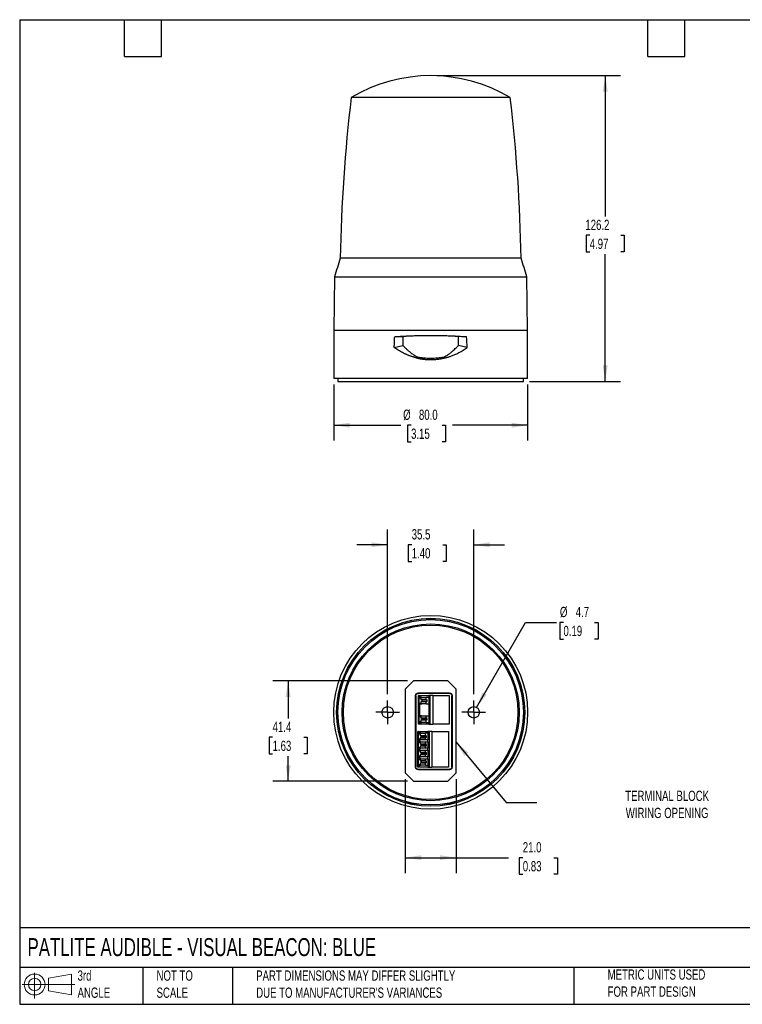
# Model space of a CAD drawing. Header units: millimetres. Extents: x 13 to 546, y 13 to 419.
# Tile 1 of 2: x 13 to 311, y 13 to 419. Entities that reach past the tile are written whole.
import ezdxf

# ---------------------------------------------------------------- set-up
doc = ezdxf.new("R2010")
doc.units = ezdxf.units.MM
doc.header["$LTSCALE"] = 2
doc.linetypes.add('SLD-Center', pattern=[19.05, 15.24, -1.27, 1.27, -1.27])
doc.linetypes.add('SLD-Solid', pattern=[0])
doc.layers.add('CENTER', color=40, linetype='SLD-Center')
doc.layers.add('SLD-DEFPOINTS', color=7, linetype='Continuous')
doc.layers.add('DIMENSIONS', color=140, linetype='SLD-Solid', lineweight=25)
doc.layers.add('TEXT', color=140, linetype='SLD-Solid', lineweight=25)
doc.styles.add('SLDTEXTSTYLE0', font='TXT', dxfattribs={"width": 0.7})
doc.dimstyles.new('SLDDIMSTYLE0', dxfattribs={"dimtxt": 4.316016, "dimasz": 6.604, "dimexe": 0, "dimexo": 0.0625, "dimgap": 1.079004, "dimtad": 0, "dimtih": 1, "dimtoh": 1, "dimrnd": 1e-09, "dimzin": 4, "dimdsep": 46, "dimtxsty": 'SLDTEXTSTYLE0', "dimsah": 1, "dimcen": 0.09, "dimadec": 0, "dimazin": 1, "dimtfac": 1, "dimtofl": 0, "dimtmove": 0, "dimatfit": 3, "dimfxl": 0, "dimfrac": 2, "dimtolj": 1, "dimtzin": 12, "dimarcsym": 0})
doc.dimstyles.new('SLDDIMSTYLE1', dxfattribs={"dimtxt": 4.316016, "dimasz": 6.604, "dimexe": 0, "dimexo": 0.0625, "dimgap": 1.079004, "dimtad": 0, "dimtih": 1, "dimtoh": 1, "dimrnd": 1e-09, "dimzin": 12, "dimdsep": 46, "dimtxsty": 'SLDTEXTSTYLE0', "dimsah": 1, "dimcen": 0.09, "dimadec": 0, "dimazin": 3, "dimtfac": 1, "dimtofl": 0, "dimtmove": 0, "dimatfit": 3, "dimfxl": 0, "dimfrac": 2, "dimtolj": 1, "dimtzin": 12, "dimarcsym": 0})
doc.dimstyles.new('SLDDIMSTYLE2', dxfattribs={"dimtxt": 4.316016, "dimasz": 6.604, "dimexe": 0, "dimexo": 0.0625, "dimgap": 1.079004, "dimtad": 0, "dimtih": 1, "dimtoh": 1, "dimrnd": 1e-09, "dimzin": 12, "dimdsep": 46, "dimtxsty": 'SLDTEXTSTYLE0', "dimsah": 1, "dimcen": 0.09, "dimadec": 0, "dimazin": 3, "dimtfac": 1, "dimtmove": 0, "dimatfit": 0, "dimfxl": 0, "dimfrac": 2, "dimtolj": 1, "dimtzin": 12, "dimarcsym": 0})
doc.dimstyles.new('SLDDIMSTYLE3', dxfattribs={"dimtxt": 4.316016, "dimasz": 6.604, "dimexe": 0, "dimexo": 0.0625, "dimgap": 1.079004, "dimtad": 0, "dimtih": 1, "dimtoh": 1, "dimrnd": 1e-09, "dimzin": 12, "dimdsep": 46, "dimtxsty": 'SLDTEXTSTYLE0', "dimsah": 1, "dimcen": 0, "dimadec": 0, "dimazin": 3, "dimtfac": 1, "dimtofl": 0, "dimtmove": 0, "dimatfit": 3, "dimfxl": 0, "dimfrac": 2, "dimtolj": 1, "dimtzin": 12, "dimarcsym": 0})
doc.dimstyles.new('SLDDIMSTYLE4', dxfattribs={"dimtxt": 0.18, "dimasz": 6.604, "dimexe": 0, "dimexo": 0.0625, "dimgap": 0, "dimtad": 0, "dimtih": 1, "dimtoh": 1, "dimdec": 0, "dimrnd": 1e-09, "dimzin": 0, "dimdsep": 46, "dimtxsty": 'Standard', "dimsah": 1, "dimcen": 0.09, "dimadec": 0, "dimazin": 0, "dimtfac": 6.604, "dimtdec": 0, "dimtofl": 0, "dimtmove": 0, "dimatfit": 3, "dimfxl": 0, "dimfrac": 2, "dimtolj": 1, "dimtzin": 0, "dimarcsym": 0})

# ---------------------------------------------------------------- blocks, each defined once
blk = doc.blocks.new('Block11')
at = {"color": 7, "linetype": 'SLD-Solid', "lineweight": 18}
for p, q in [((5.18, 10.62), (5.18, 0)), ((10.96, 8.33), (20.35, 10.06)), ((10.96, 3.19), (10.96, 8.33)), ((20.35, 10.06), (20.35, 1.46)), ((0, 5.76), (21.75, 5.76)), ((10.96, 3.19), (20.35, 1.46))]:
    blk.add_line(p, q, dxfattribs=at)
for radius in [4.3, 2.57]:
    blk.add_circle((5.18, 5.76), radius, dxfattribs=at)
blk = doc.blocks.new('Block12')
at = {"layer": 'SLD-DEFPOINTS'}
blk.add_blockref('Block11', (0, 0), dxfattribs=at)
blk = doc.blocks.new('_D')
at = {"layer": 'DIMENSIONS'}
for p, q in [((142.21, 268.46), (142.21, 245.39)), ((222.21, 268.46), (222.21, 245.39)), ((142.21, 251.74), (169.89, 251.74)), ((174.12, 251.74), (172.67, 251.74)), ((172.67, 251.74), (172.67, 244.88)), ((186.94, 251.74), (188.39, 251.74)), ((188.39, 251.74), (188.39, 244.88)), ((222.21, 251.74), (191.17, 251.74)), ((172.67, 244.88), (174.12, 244.88)), ((188.39, 244.88), (186.94, 244.88))]:
    blk.add_line(p, q, dxfattribs=at)
for points in [[(142.21, 251.74), (148.82, 250.72), (148.82, 252.75)], [(222.21, 251.74), (215.61, 252.75), (215.61, 250.72)]]:
    blk.add_solid(points, dxfattribs=at)
at = {"layer": 'DIMENSIONS', "char_height": 4.233, "attachment_point": 1, "style": 'SLDTEXTSTYLE0'}
for s, insert in [('%%c', (170.86, 258.16)), ('80.0', (177.37, 258.16)), ('3.15', (174.12, 250.33))]:
    blk.add_mtext(s, dxfattribs=dict(at, insert=insert))
blk = doc.blocks.new('_D_1')
at = {"layer": 'DIMENSIONS'}
for p, q in [((184.75, 396), (260.56, 396)), ((254.21, 396), (254.21, 337.93)), ((247.8, 330.11), (246.35, 330.11)), ((246.35, 330.11), (246.35, 323.25)), ((260.63, 330.11), (262.08, 330.11)), ((262.08, 330.11), (262.08, 323.25)), ((246.35, 323.25), (247.8, 323.25)), ((254.21, 269.8), (254.21, 322.28)), ((262.08, 323.25), (260.63, 323.25)), ((223, 269.8), (260.56, 269.8))]:
    blk.add_line(p, q, dxfattribs=at)
for points in [[(254.21, 396), (253.2, 389.4), (255.23, 389.4)], [(254.21, 269.8), (255.23, 276.41), (253.2, 276.41)]]:
    blk.add_solid(points, dxfattribs=at)
at = {"layer": 'DIMENSIONS', "char_height": 4.233, "attachment_point": 1, "style": 'SLDTEXTSTYLE0'}
for s, insert in [('126.2', (246.01, 336.53)), ('4.97', (247.8, 328.7))]:
    blk.add_mtext(s, dxfattribs=dict(at, insert=insert))
blk = doc.blocks.new('_D_2')
at = {"layer": 'DIMENSIONS'}
for p, q in [((164.46, 140.65), (164.46, 208.73)), ((199.96, 140.65), (199.96, 208.73)), ((164.46, 202.38), (151.76, 202.38)), ((174.38, 202.38), (172.93, 202.38)), ((172.93, 202.38), (172.93, 195.52)), ((187.2, 202.38), (188.65, 202.38)), ((188.65, 202.38), (188.65, 195.52)), ((199.96, 202.38), (212.66, 202.38)), ((172.93, 195.52), (174.38, 195.52)), ((188.65, 195.52), (187.2, 195.52))]:
    blk.add_line(p, q, dxfattribs=at)
for points in [[(164.46, 202.38), (157.86, 203.39), (157.86, 201.36)], [(199.96, 202.38), (206.57, 201.36), (206.57, 203.39)]]:
    blk.add_solid(points, dxfattribs=at)
at = {"layer": 'DIMENSIONS', "char_height": 4.233, "attachment_point": 1, "style": 'SLDTEXTSTYLE0'}
for s, insert in [('35.5', (174.38, 208.8)), ('1.40', (174.38, 200.98))]:
    blk.add_mtext(s, dxfattribs=dict(at, insert=insert))
blk = doc.blocks.new('_D_3')
at = {"layer": 'DIMENSIONS'}
for p, q in [((201.14, 135.26), (221.38, 170.32)), ((221.38, 170.32), (234.08, 170.32)), ((236.98, 170.32), (235.53, 170.32)), ((235.53, 170.32), (235.53, 163.46)), ((249.81, 170.32), (251.26, 170.32)), ((251.26, 170.32), (251.26, 163.46)), ((235.53, 163.46), (236.98, 163.46)), ((251.26, 163.46), (249.81, 163.46))]:
    blk.add_line(p, q, dxfattribs=at)
blk.add_solid([(201.14, 135.26), (205.32, 140.47), (203.56, 141.48)], dxfattribs=at)
at = {"layer": 'DIMENSIONS', "char_height": 4.233, "attachment_point": 1, "style": 'SLDTEXTSTYLE0'}
for s, insert in [('%%c', (235.52, 176.75)), ('4.7', (242.04, 176.75)), ('0.19', (236.98, 168.92))]:
    blk.add_mtext(s, dxfattribs=dict(at, insert=insert))
blk = doc.blocks.new('_D_4')
at = {"layer": 'DIMENSIONS'}
for p, q in [((172.62, 146.17), (117.07, 146.17)), ((123.42, 146.17), (123.42, 130.73)), ((117.01, 122.91), (115.56, 122.91)), ((115.56, 122.91), (115.56, 116.05)), ((129.83, 122.91), (131.28, 122.91)), ((131.28, 122.91), (131.28, 116.05)), ((115.56, 116.05), (117.01, 116.05)), ((123.42, 104.77), (123.42, 115.08)), ((131.28, 116.05), (129.83, 116.05)), ((172.62, 104.77), (117.07, 104.77))]:
    blk.add_line(p, q, dxfattribs=at)
for points in [[(123.42, 146.17), (122.41, 139.57), (124.44, 139.57)], [(123.42, 104.77), (124.44, 111.38), (122.41, 111.38)]]:
    blk.add_solid(points, dxfattribs=at)
at = {"layer": 'DIMENSIONS', "char_height": 4.233, "attachment_point": 1, "style": 'SLDTEXTSTYLE0'}
for s, insert in [('41.4', (117.01, 129.33)), ('1.63', (117.01, 121.51))]:
    blk.add_mtext(s, dxfattribs=dict(at, insert=insert))
blk = doc.blocks.new('_D_5')
at = {"layer": 'DIMENSIONS'}
for p, q in [((171.71, 105.68), (171.71, 66.87)), ((192.71, 105.68), (192.71, 66.87)), ((171.71, 73.22), (192.71, 73.22)), ((192.71, 73.22), (214.36, 73.22)), ((220.21, 73.22), (218.76, 73.22)), ((218.76, 73.22), (218.76, 66.36)), ((233.03, 73.22), (234.48, 73.22)), ((234.48, 73.22), (234.48, 66.36)), ((218.76, 66.36), (220.21, 66.36)), ((234.48, 66.36), (233.03, 66.36))]:
    blk.add_line(p, q, dxfattribs=at)
for points in [[(171.71, 73.22), (178.32, 72.21), (178.32, 74.24)], [(192.71, 73.22), (186.11, 74.24), (186.11, 72.21)]]:
    blk.add_solid(points, dxfattribs=at)
at = {"layer": 'DIMENSIONS', "char_height": 4.233, "attachment_point": 1, "style": 'SLDTEXTSTYLE0'}
for s, insert in [('21.0', (220.21, 79.64)), ('0.83', (220.21, 71.82))]:
    blk.add_mtext(s, dxfattribs=dict(at, insert=insert))
blk = doc.blocks.new('SW_CENTERMARKSYMBOL_0')
at = {"layer": 'CENTER', "color": 0}
for p, q in [((0, 2.54), (0, 4.89)), ((-2.54, 0), (-4.89, 0)), ((0, 0), (-2.54, 0)), ((0, 0), (0, 2.54)), ((0, 0), (0, -2.54)), ((0, 0), (2.54, 0)), ((2.54, 0), (4.89, 0)), ((0, -2.54), (0, -4.89))]:
    blk.add_line(p, q, dxfattribs=at)
blk = doc.blocks.new('SW_CENTERMARKSYMBOL_1')
at = {"layer": 'CENTER', "color": 0}
for p, q in [((0, 2.54), (0, 4.89)), ((-2.54, 0), (-4.89, 0)), ((0, 0), (-2.54, 0)), ((0, 0), (0, 2.54)), ((0, 0), (0, -2.54)), ((0, 0), (2.54, 0)), ((2.54, 0), (4.89, 0)), ((0, -2.54), (0, -4.89))]:
    blk.add_line(p, q, dxfattribs=at)

msp = doc.modelspace()

# ---------------------------------------------------------------- linework, layer by layer
for p, q in [((215.012, 386.962), (149.417, 386.962)), ((219.496, 320.608), (144.933, 320.608)), ((142.598, 313.004), (142.214, 291.004)), ((142.598, 313.004), (221.83, 313.004)), ((222.214, 291.004), (221.83, 313.004)), ((142.214, 291.004), (142.214, 271.004)), ((142.214, 291.004), (222.214, 291.004)), ((222.214, 271.004), (222.214, 291.004)), ((167.214, 283.804), (170.72, 284.681)), ((167.38, 288.254), (170.755, 288.319)), ((197.049, 288.254), (193.674, 288.319)), ((197.214, 283.804), (193.709, 284.681)), ((176.523, 279.933), (176.274, 279.521)), ((222.214, 271.004), (142.214, 271.004)), ((143.964, 271.004), (143.964, 269.804)), ((143.964, 269.804), (182.214, 269.804)), ((182.214, 269.804), (220.464, 269.804)), ((220.464, 269.804), (220.464, 271.004)), ((171.714, 142.721), (175.164, 146.171)), ((171.714, 142.721), (171.714, 108.221)), ((189.264, 146.171), (175.164, 146.171)), ((189.264, 146.171), (192.714, 142.721)), ((192.714, 108.221), (192.714, 142.721)), ((175.988, 110.595), (175.988, 140.148)), ((176.077, 140.059), (175.988, 140.148)), ((176.077, 140.059), (176.077, 110.684)), ((176.988, 141.148), (190.058, 141.148)), ((176.988, 141.148), (177.077, 141.059)), ((189.969, 141.059), (177.077, 141.059)), ((177.164, 128.311), (177.164, 140.131)), ((177.478, 140.131), (177.164, 140.131)), ((177.478, 140.131), (177.478, 139.148)), ((178.132, 139.031), (177.502, 139.031)), ((177.51, 137.031), (177.51, 139.031)), ((177.712, 140.131), (177.712, 139.462)), ((177.712, 140.131), (181.399, 140.131)), ((178.132, 139.371), (178.132, 138.531)), ((178.132, 139.371), (180.338, 139.371)), ((178.556, 138.313), (178.132, 138.531)), ((178.132, 138.531), (180.338, 138.531)), ((178.556, 138.313), (180.762, 138.313)), ((178.556, 138.313), (178.556, 137.75)), ((180.338, 138.531), (180.338, 139.371)), ((181.399, 139.371), (180.338, 139.371)), ((180.338, 138.531), (180.762, 138.313)), ((180.762, 137.75), (180.762, 138.313)), ((181.399, 140.131), (181.399, 139.371)), ((181.823, 140.131), (181.399, 140.131)), ((181.399, 139.371), (181.399, 136.691)), ((181.823, 140.131), (181.823, 128.311)), ((183.046, 140.131), (181.823, 140.131)), ((183.046, 140.131), (183.046, 128.311)), ((183.046, 140.131), (189.864, 140.131)), ((189.864, 140.131), (189.864, 128.311)), ((189.969, 141.059), (190.058, 141.148)), ((191.058, 140.148), (190.969, 140.059)), ((190.969, 110.684), (190.969, 140.059)), ((191.058, 140.148), (191.058, 110.595)), ((177.478, 131.528), (177.478, 136.915)), ((177.502, 137.031), (178.132, 137.031)), ((177.712, 131.842), (177.712, 136.601)), ((178.556, 137.75), (178.132, 137.531)), ((178.132, 137.531), (178.132, 136.691)), ((180.338, 137.531), (178.132, 137.531)), ((180.338, 136.691), (178.132, 136.691)), ((178.556, 137.75), (180.762, 137.75)), ((180.338, 137.531), (180.762, 137.75)), ((180.338, 136.691), (180.338, 137.531)), ((180.338, 136.691), (181.399, 136.691)), ((181.399, 136.691), (181.399, 131.751)), ((178.132, 131.411), (177.502, 131.411)), ((177.51, 129.411), (177.51, 131.411)), ((178.132, 131.751), (178.132, 130.911)), ((178.132, 131.751), (180.338, 131.751)), ((178.132, 130.911), (178.556, 130.693)), ((178.132, 130.911), (180.338, 130.911)), ((178.132, 129.911), (178.556, 130.13)), ((180.762, 130.693), (178.556, 130.693)), ((178.556, 130.693), (178.556, 130.13)), ((180.762, 130.13), (178.556, 130.13)), ((180.338, 130.911), (180.338, 131.751)), ((180.338, 131.751), (181.399, 131.751)), ((180.762, 130.693), (180.338, 130.911)), ((180.762, 130.13), (180.338, 129.911)), ((180.762, 130.13), (180.762, 130.693)), ((181.399, 131.751), (181.399, 129.071)), ((177.478, 128.311), (177.164, 128.311)), ((177.478, 128.311), (177.478, 129.295)), ((177.712, 128.311), (177.478, 128.311)), ((177.502, 129.411), (178.132, 129.411)), ((177.712, 128.981), (177.712, 128.311)), ((181.399, 128.311), (177.712, 128.311)), ((178.132, 129.911), (178.132, 129.071)), ((180.338, 129.911), (178.132, 129.911)), ((180.338, 129.071), (178.132, 129.071)), ((180.338, 129.071), (180.338, 129.911)), ((180.338, 129.071), (181.399, 129.071)), ((181.399, 129.071), (181.399, 128.311)), ((181.399, 128.311), (181.823, 128.311)), ((181.823, 128.311), (183.046, 128.311)), ((189.864, 128.311), (183.046, 128.311)), ((176.864, 110.611), (176.864, 125.311)), ((177.178, 125.311), (176.864, 125.311)), ((177.178, 125.311), (177.178, 124.328)), ((177.178, 120.828), (177.178, 122.095)), ((177.832, 124.211), (177.202, 124.211)), ((177.202, 122.211), (177.832, 122.211)), ((177.21, 122.211), (177.21, 124.211)), ((177.412, 125.311), (177.412, 124.642)), ((177.412, 125.311), (181.099, 125.311)), ((177.832, 124.551), (177.832, 123.711)), ((177.832, 124.551), (180.038, 124.551)), ((177.832, 123.711), (180.038, 123.711)), ((178.256, 123.493), (177.832, 123.711)), ((178.256, 122.93), (177.832, 122.711)), ((177.832, 122.711), (177.832, 121.871)), ((177.832, 122.711), (180.038, 122.711)), ((178.256, 123.493), (180.462, 123.493)), ((178.256, 123.493), (178.256, 122.93)), ((178.256, 122.93), (180.462, 122.93)), ((180.038, 123.711), (180.038, 124.551)), ((181.099, 124.551), (180.038, 124.551)), ((180.038, 123.711), (180.462, 123.493)), ((180.038, 122.711), (180.462, 122.93)), ((180.038, 121.871), (180.038, 122.711)), ((180.462, 122.93), (180.462, 123.493)), ((181.099, 125.311), (181.099, 124.551)), ((181.523, 125.311), (181.099, 125.311)), ((181.099, 124.551), (181.099, 121.871)), ((181.523, 125.311), (181.523, 110.611)), ((182.746, 125.311), (181.523, 125.311)), ((182.746, 125.311), (182.746, 110.611)), ((182.746, 125.311), (189.564, 125.311)), ((189.564, 125.311), (189.564, 110.611)), ((177.178, 118.594), (177.178, 117.328)), ((177.832, 120.711), (177.202, 120.711)), ((177.202, 118.711), (177.832, 118.711)), ((177.21, 118.711), (177.21, 120.711)), ((177.412, 121.781), (177.412, 121.142)), ((177.412, 118.281), (177.412, 117.642)), ((180.038, 121.871), (177.832, 121.871)), ((177.832, 121.051), (177.832, 120.211)), ((177.832, 121.051), (180.038, 121.051)), ((177.832, 120.211), (178.256, 119.993)), ((177.832, 120.211), (180.038, 120.211)), ((178.256, 119.43), (177.832, 119.211)), ((177.832, 119.211), (177.832, 118.371)), ((180.038, 119.211), (177.832, 119.211)), ((180.038, 118.371), (177.832, 118.371)), ((178.256, 119.993), (180.462, 119.993)), ((178.256, 119.993), (178.256, 119.43)), ((180.462, 119.43), (178.256, 119.43)), ((181.099, 121.871), (180.038, 121.871)), ((180.038, 120.211), (180.038, 121.051)), ((180.038, 121.051), (181.099, 121.051)), ((180.462, 119.993), (180.038, 120.211)), ((180.038, 119.211), (180.462, 119.43)), ((180.038, 118.371), (180.038, 119.211)), ((181.099, 118.371), (180.038, 118.371)), ((180.462, 119.43), (180.462, 119.993)), ((181.099, 121.051), (181.099, 121.871)), ((181.099, 121.051), (181.099, 118.371)), ((181.099, 117.551), (181.099, 118.371)), ((177.178, 115.094), (177.178, 113.828)), ((177.832, 117.211), (177.202, 117.211)), ((177.202, 115.211), (177.832, 115.211)), ((177.21, 115.211), (177.21, 117.211)), ((177.412, 114.781), (177.412, 114.142)), ((177.832, 117.551), (177.832, 116.711)), ((177.832, 117.551), (180.038, 117.551)), ((177.832, 116.711), (178.256, 116.493)), ((177.832, 116.711), (180.038, 116.711)), ((178.256, 115.93), (177.832, 115.711)), ((177.832, 115.711), (177.832, 114.871)), ((180.038, 115.711), (177.832, 115.711)), ((180.038, 114.871), (177.832, 114.871)), ((177.832, 114.051), (177.832, 113.211)), ((177.832, 114.051), (180.038, 114.051)), ((178.256, 116.493), (180.462, 116.493)), ((178.256, 116.493), (178.256, 115.93)), ((180.462, 115.93), (178.256, 115.93)), ((180.038, 116.711), (180.038, 117.551)), ((180.038, 117.551), (181.099, 117.551)), ((180.462, 116.493), (180.038, 116.711)), ((180.038, 115.711), (180.462, 115.93)), ((180.038, 114.871), (180.038, 115.711)), ((181.099, 114.871), (180.038, 114.871)), ((180.038, 113.211), (180.038, 114.051)), ((180.038, 114.051), (181.099, 114.051)), ((180.462, 115.93), (180.462, 116.493)), ((181.099, 117.551), (181.099, 114.871)), ((181.099, 114.051), (181.099, 114.871)), ((181.099, 114.051), (181.099, 111.371)), ((175.988, 110.595), (176.077, 110.684)), ((177.178, 110.611), (176.864, 110.611)), ((177.178, 111.594), (177.178, 110.611)), ((177.832, 113.711), (177.202, 113.711)), ((177.202, 111.711), (177.832, 111.711)), ((177.21, 111.711), (177.21, 113.711)), ((177.412, 111.281), (177.412, 110.611)), ((181.099, 110.611), (177.412, 110.611)), ((180.038, 113.211), (177.832, 113.211)), ((177.832, 113.211), (178.256, 112.993)), ((177.832, 112.211), (178.256, 112.43)), ((177.832, 112.211), (177.832, 111.371)), ((180.038, 112.211), (177.832, 112.211)), ((180.038, 111.371), (177.832, 111.371)), ((180.462, 112.993), (178.256, 112.993)), ((178.256, 112.993), (178.256, 112.43)), ((180.462, 112.43), (178.256, 112.43)), ((180.462, 112.993), (180.038, 113.211)), ((180.462, 112.43), (180.038, 112.211)), ((180.038, 111.371), (180.038, 112.211)), ((180.038, 111.371), (181.099, 111.371)), ((180.462, 112.43), (180.462, 112.993)), ((181.099, 111.371), (181.099, 110.611)), ((181.099, 110.611), (181.523, 110.611)), ((181.523, 110.611), (182.746, 110.611)), ((189.564, 110.611), (182.746, 110.611)), ((190.969, 110.684), (191.058, 110.595)), ((175.164, 104.771), (171.714, 108.221)), ((177.077, 109.684), (176.988, 109.595)), ((176.988, 109.595), (190.058, 109.595)), ((189.969, 109.684), (177.077, 109.684)), ((192.714, 108.221), (189.264, 104.771)), ((190.058, 109.595), (189.969, 109.684)), ((175.164, 104.771), (189.264, 104.771))]:
    msp.add_line(p, q)
at = {"flags": 128}
msp.add_lwpolyline([(188.155, 279.52), (188.139, 279.546), (188.11, 279.595), (188.08, 279.643), (188.051, 279.692), (188.022, 279.741), (187.906, 279.932)], dxfattribs=at)
for centre, radius in [((182.214, 133.221), 40), ((182.214, 133.221), 38.8), ((182.214, 133.221), 38.766), ((182.214, 133.221), 38.25), ((182.214, 133.221), 36.5), ((182.214, 133.221), 36), ((164.464, 133.221), 2.35), ((199.964, 133.221), 2.35)]:
    msp.add_circle(centre, radius)
for centre, radius, start, end in [((182.214, 332.004), 64, 59.17215, 120.82785), ((794.847, 310.017), 650, 173.20155, 179.066406), ((-430.418, 310.017), 650, 0.933594, 6.79845), ((296.671, 269.858), 160, 161.50727, 164.35571), ((67.758, 269.858), 160, 15.64429, 18.49273)]:
    msp.add_arc(centre, radius, start, end)
for points, knots in [([(167.38, 288.254), (167.583, 288.268), (167.989, 288.298), (168.6, 288.341), (169.211, 288.382), (169.821, 288.42), (170.43, 288.457), (171.038, 288.492), (171.645, 288.525), (172.251, 288.556), (172.854, 288.586), (173.456, 288.613), (174.056, 288.638), (175.704, 288.703), (178.418, 288.78), (182.209, 288.816), (185.996, 288.781), (188.849, 288.7), (190.784, 288.622), (191.822, 288.574), (192.864, 288.521), (193.909, 288.463), (194.957, 288.399), (196.006, 288.329), (196.7, 288.279), (197.049, 288.254)], [0, 0, 0, 0, 0.0216221, 0.0431005, 0.0644353, 0.0856266, 0.1066745, 0.1275792, 0.1483408, 0.1689595, 0.1894355, 0.2097688, 0.2299597, 0.2500083, 0.3756834, 0.4999412, 0.623809, 0.7491198, 0.7837865, 0.8188431, 0.8542902, 0.8901288, 0.9263595, 0.962983, 1, 1, 1, 1]), ([(193.674, 288.319), (191.826, 288.427), (189.951, 288.506), (186.145, 288.608), (184.214, 288.632), (180.298, 288.632), (178.352, 288.609), (174.491, 288.506), (172.602, 288.427), (170.755, 288.319)], [0, 0, 0, 0, 0.25, 0.25, 0.5, 0.5, 0.75, 0.75, 1, 1, 1, 1]), ([(167.214, 283.804), (167.215, 284.052), (167.217, 284.546), (167.231, 285.288), (167.254, 286.03), (167.286, 286.771), (167.327, 287.513), (167.362, 288.007), (167.38, 288.254)], [0, 0, 0, 0, 0.1665616, 0.3331257, 0.4997221, 0.6663802, 0.8331297, 1, 1, 1, 1]), ([(170.72, 284.681), (170.845, 284.548), (171.093, 284.283), (171.474, 283.895), (171.858, 283.517), (172.247, 283.149), (172.639, 282.792), (173.035, 282.444), (173.501, 282.051), (174.039, 281.619), (174.652, 281.156), (175.27, 280.722), (175.891, 280.312), (176.313, 280.059), (176.523, 279.933)], [0, 0, 0, 0, 0.07337407, 0.14606485, 0.21809159, 0.28947405, 0.36023256, 0.43038797, 0.49996168, 0.60362439, 0.70537085, 0.80528736, 0.90346506, 1, 1, 1, 1]), ([(187.906, 279.932), (188.038, 280.011), (188.304, 280.169), (188.696, 280.418), (189.086, 280.675), (189.474, 280.942), (189.858, 281.218), (190.24, 281.504), (190.618, 281.799), (191.104, 282.193), (191.691, 282.697), (192.375, 283.325), (193.051, 283.985), (193.488, 284.447), (193.709, 284.681)], [0, 0, 0, 0, 0.06082972, 0.12208696, 0.18379477, 0.24597572, 0.30865186, 0.37184473, 0.43557533, 0.49986416, 0.62093581, 0.74457547, 0.87089518, 1, 1, 1, 1]), ([(176.274, 279.521), (176.124, 279.558), (175.824, 279.633), (175.377, 279.756), (174.933, 279.887), (174.492, 280.026), (174.053, 280.172), (173.617, 280.327), (173.184, 280.49), (172.753, 280.662), (172.326, 280.841), (171.901, 281.029), (171.318, 281.299), (170.584, 281.666), (169.71, 282.148), (168.856, 282.664), (168.021, 283.214), (167.484, 283.607), (167.214, 283.804)], [0, 0, 0, 0, 0.0450692, 0.0901722, 0.1353234, 0.1805366, 0.2258261, 0.2712058, 0.3166896, 0.3622912, 0.4080245, 0.453903, 0.4999401, 0.5990707, 0.6985136, 0.7983982, 0.8988519, 1, 1, 1, 1]), ([(188.155, 279.52), (188.304, 279.557), (188.618, 279.636), (189.111, 279.772), (189.651, 279.934), (190.236, 280.123), (190.862, 280.344), (191.528, 280.6), (192.23, 280.893), (193.011, 281.248), (193.85, 281.667), (194.725, 282.15), (195.578, 282.668), (196.411, 283.216), (196.946, 283.608), (197.214, 283.804)], [0, 0, 0, 0, 0.0446585, 0.0944982, 0.1495064, 0.2096387, 0.2748111, 0.3449428, 0.4200005, 0.4999494, 0.5996483, 0.6993111, 0.7991662, 0.8993683, 1, 1, 1, 1]), ([(176.274, 279.521), (176.432, 279.483), (176.747, 279.408), (177.221, 279.307), (177.691, 279.216), (178.158, 279.134), (178.622, 279.062), (179.084, 279), (179.542, 278.946), (179.998, 278.902), (180.45, 278.866), (180.898, 278.838), (181.342, 278.819), (181.782, 278.807), (182.357, 278.802), (183.07, 278.814), (183.922, 278.858), (184.775, 278.93), (185.625, 279.032), (186.473, 279.163), (187.318, 279.323), (187.875, 279.454), (188.155, 279.52)], [0, 0, 0, 0, 0.0410081, 0.0815213, 0.1215678, 0.1611748, 0.2003686, 0.2391744, 0.2776144, 0.3156912, 0.353397, 0.3907246, 0.4276669, 0.4642176, 0.5003707, 0.5709721, 0.6419016, 0.7130698, 0.7843883, 0.855882, 0.9277009, 1, 1, 1, 1]), ([(176.523, 279.933), (176.648, 279.907), (176.901, 279.856), (177.287, 279.787), (177.681, 279.723), (178.085, 279.666), (178.497, 279.614), (178.918, 279.568), (179.669, 279.498), (180.769, 279.43), (182.217, 279.402), (183.664, 279.43), (184.869, 279.505), (185.826, 279.599), (186.545, 279.691), (187.237, 279.799), (187.685, 279.888), (187.906, 279.932)], [0, 0, 0, 0, 0.0338011, 0.0682235, 0.1032788, 0.1389776, 0.1753304, 0.2123469, 0.2500363, 0.3728627, 0.5002183, 0.6274977, 0.7502664, 0.8157653, 0.8791845, 0.9405767, 1, 1, 1, 1]), ([(175.988, 140.148), (175.988, 140.266), (176.01, 140.393), (176.107, 140.639), (176.183, 140.757), (176.379, 140.952), (176.497, 141.029), (176.743, 141.126), (176.87, 141.148), (176.988, 141.148)], [0, 0, 0, 0, 0.25, 0.25, 0.5, 0.5, 0.75, 0.75, 1, 1, 1, 1]), ([(176.077, 140.059), (176.077, 140.177), (176.099, 140.304), (176.196, 140.55), (176.272, 140.668), (176.468, 140.863), (176.586, 140.94), (176.832, 141.037), (176.959, 141.059), (177.077, 141.059)], [0, 0, 0, 0, 0.25, 0.25, 0.5, 0.5, 0.75, 0.75, 1, 1, 1, 1]), ([(177.478, 140.131), (177.478, 140.131), (177.498, 140.131), (177.579, 140.131), (177.64, 140.131), (177.712, 140.131)], [0, 0, 0, 0, 0.5, 0.5, 1, 1, 1, 1]), ([(177.478, 139.148), (177.478, 139.209), (177.496, 139.27), (177.573, 139.379), (177.632, 139.427), (177.712, 139.462)], [0, 0, 0, 0, 0.5, 0.5, 1, 1, 1, 1]), ([(177.712, 139.462), (177.83, 139.495), (178.066, 139.562), (178.347, 139.497), (178.482, 139.394), (178.511, 139.371)], [0, 0, 0, 0, 0.4399201, 0.8779925, 1, 1, 1, 1]), ([(189.969, 141.059), (190.087, 141.059), (190.214, 141.037), (190.46, 140.94), (190.579, 140.863), (190.774, 140.668), (190.85, 140.55), (190.948, 140.304), (190.969, 140.177), (190.969, 140.059)], [0, 0, 0, 0, 0.25, 0.25, 0.5, 0.5, 0.75, 0.75, 1, 1, 1, 1]), ([(190.058, 141.148), (190.176, 141.148), (190.303, 141.126), (190.549, 141.029), (190.668, 140.952), (190.863, 140.757), (190.939, 140.639), (191.037, 140.393), (191.058, 140.266), (191.058, 140.148)], [0, 0, 0, 0, 0.25, 0.25, 0.5, 0.5, 0.75, 0.75, 1, 1, 1, 1]), ([(177.712, 136.601), (177.632, 136.636), (177.574, 136.683), (177.496, 136.792), (177.478, 136.853), (177.478, 136.915)], [0, 0, 0, 0, 0.5, 0.5, 1, 1, 1, 1]), ([(178.501, 136.691), (178.427, 136.643), (178.179, 136.482), (177.904, 136.552), (177.712, 136.601)], [0, 0, 0, 0, 0.3012052, 1, 1, 1, 1]), ([(177.478, 131.528), (177.478, 131.589), (177.496, 131.65), (177.573, 131.759), (177.632, 131.807), (177.712, 131.842)], [0, 0, 0, 0, 0.5, 0.5, 1, 1, 1, 1]), ([(177.712, 131.842), (177.83, 131.875), (178.066, 131.942), (178.347, 131.877), (178.482, 131.774), (178.511, 131.751)], [0, 0, 0, 0, 0.4403551, 0.8784911, 1, 1, 1, 1]), ([(177.712, 128.981), (177.632, 129.016), (177.574, 129.063), (177.496, 129.172), (177.478, 129.233), (177.478, 129.295)], [0, 0, 0, 0, 0.5, 0.5, 1, 1, 1, 1]), ([(178.501, 129.071), (178.427, 129.023), (178.179, 128.862), (177.904, 128.932), (177.712, 128.981)], [0, 0, 0, 0, 0.3017984, 1, 1, 1, 1]), ([(177.178, 125.311), (177.178, 125.311), (177.198, 125.311), (177.279, 125.311), (177.34, 125.311), (177.412, 125.311)], [0, 0, 0, 0, 0.5, 0.5, 1, 1, 1, 1]), ([(177.178, 124.328), (177.178, 124.389), (177.196, 124.45), (177.273, 124.559), (177.332, 124.607), (177.412, 124.642)], [0, 0, 0, 0, 0.5, 0.5, 1, 1, 1, 1]), ([(177.412, 121.781), (177.332, 121.816), (177.274, 121.863), (177.196, 121.972), (177.178, 122.033), (177.178, 122.095)], [0, 0, 0, 0, 0.5, 0.5, 1, 1, 1, 1]), ([(177.412, 124.642), (177.53, 124.675), (177.766, 124.742), (178.047, 124.677), (178.182, 124.574), (178.211, 124.551)], [0, 0, 0, 0, 0.4399201, 0.8779925, 1, 1, 1, 1]), ([(177.178, 120.828), (177.178, 120.889), (177.196, 120.95), (177.273, 121.059), (177.332, 121.107), (177.412, 121.142)], [0, 0, 0, 0, 0.5, 0.5, 1, 1, 1, 1]), ([(177.412, 118.281), (177.306, 118.328), (177.238, 118.396), (177.187, 118.511), (177.178, 118.552), (177.178, 118.633), (177.185, 118.674), (177.202, 118.711)], [0, 0, 0, 0, 0.5, 0.5, 0.75, 0.75, 1, 1, 1, 1]), ([(178.201, 121.871), (178.127, 121.823), (177.879, 121.662), (177.604, 121.732), (177.412, 121.781)], [0, 0, 0, 0, 0.3012052, 1, 1, 1, 1]), ([(177.412, 121.142), (177.53, 121.175), (177.766, 121.242), (178.047, 121.177), (178.182, 121.074), (178.211, 121.051)], [0, 0, 0, 0, 0.4403551, 0.8784911, 1, 1, 1, 1]), ([(178.201, 118.371), (178.127, 118.323), (177.879, 118.162), (177.604, 118.232), (177.412, 118.281)], [0, 0, 0, 0, 0.3012052, 1, 1, 1, 1]), ([(177.202, 117.211), (177.185, 117.249), (177.178, 117.29), (177.178, 117.37), (177.187, 117.411), (177.221, 117.488), (177.246, 117.524), (177.315, 117.589), (177.359, 117.618), (177.412, 117.642)], [0, 0, 0, 0, 0.25, 0.25, 0.5, 0.5, 0.75, 0.75, 1, 1, 1, 1]), ([(177.412, 114.781), (177.306, 114.828), (177.238, 114.896), (177.187, 115.011), (177.178, 115.052), (177.178, 115.133), (177.185, 115.174), (177.202, 115.211)], [0, 0, 0, 0, 0.5, 0.5, 0.75, 0.75, 1, 1, 1, 1]), ([(177.202, 113.711), (177.185, 113.749), (177.178, 113.79), (177.178, 113.87), (177.187, 113.911), (177.221, 113.988), (177.246, 114.024), (177.315, 114.089), (177.359, 114.118), (177.412, 114.142)], [0, 0, 0, 0, 0.25, 0.25, 0.5, 0.5, 0.75, 0.75, 1, 1, 1, 1]), ([(177.412, 117.642), (177.53, 117.675), (177.766, 117.742), (178.047, 117.677), (178.182, 117.574), (178.211, 117.551)], [0, 0, 0, 0, 0.44035511, 0.87849109, 1, 1, 1, 1]), ([(178.201, 114.871), (178.127, 114.823), (177.879, 114.662), (177.604, 114.732), (177.412, 114.781)], [0, 0, 0, 0, 0.3012052, 1, 1, 1, 1]), ([(177.412, 114.142), (177.53, 114.175), (177.766, 114.242), (178.047, 114.177), (178.182, 114.074), (178.211, 114.051)], [0, 0, 0, 0, 0.4403551, 0.8784911, 1, 1, 1, 1]), ([(176.988, 109.595), (176.87, 109.595), (176.743, 109.617), (176.497, 109.714), (176.379, 109.79), (176.183, 109.986), (176.107, 110.104), (176.01, 110.35), (175.988, 110.477), (175.988, 110.595)], [0, 0, 0, 0, 0.25, 0.25, 0.5, 0.5, 0.75, 0.75, 1, 1, 1, 1]), ([(177.077, 109.684), (176.959, 109.684), (176.832, 109.706), (176.586, 109.803), (176.468, 109.879), (176.272, 110.075), (176.196, 110.193), (176.099, 110.439), (176.077, 110.566), (176.077, 110.684)], [0, 0, 0, 0, 0.25, 0.25, 0.5, 0.5, 0.75, 0.75, 1, 1, 1, 1]), ([(177.412, 110.611), (177.353, 110.611), (177.231, 110.611), (177.167, 110.611), (177.181, 110.611), (177.182, 110.611)], [0, 0, 0, 0, 0.4586918, 0.9426878, 1, 1, 1, 1]), ([(177.412, 111.281), (177.306, 111.328), (177.238, 111.396), (177.187, 111.511), (177.178, 111.552), (177.178, 111.633), (177.185, 111.674), (177.202, 111.711)], [0, 0, 0, 0, 0.5, 0.5, 0.75, 0.75, 1, 1, 1, 1]), ([(178.201, 111.371), (178.127, 111.323), (177.879, 111.162), (177.604, 111.232), (177.412, 111.281)], [0, 0, 0, 0, 0.3017984, 1, 1, 1, 1]), ([(190.969, 110.684), (190.969, 110.566), (190.948, 110.439), (190.85, 110.193), (190.774, 110.075), (190.579, 109.879), (190.46, 109.803), (190.214, 109.706), (190.087, 109.684), (189.969, 109.684)], [0, 0, 0, 0, 0.25, 0.25, 0.5, 0.5, 0.75, 0.75, 1, 1, 1, 1]), ([(191.058, 110.595), (191.058, 110.477), (191.037, 110.35), (190.939, 110.104), (190.863, 109.986), (190.668, 109.79), (190.549, 109.714), (190.303, 109.617), (190.176, 109.595), (190.058, 109.595)], [0, 0, 0, 0, 0.25, 0.25, 0.5, 0.5, 0.75, 0.75, 1, 1, 1, 1])]:
    msp.add_open_spline(points, degree=3, knots=knots)
for points in [[(170.755, 288.319), (170.707, 287.107), (170.696, 285.893), (170.72, 284.681)], [(193.709, 284.681), (193.733, 285.893), (193.721, 287.107), (193.674, 288.319)], [(197.214, 283.804), (197.214, 285.29), (197.159, 286.773), (197.049, 288.254)], [(177.502, 139.031), (177.486, 139.068), (177.478, 139.108), (177.478, 139.148)], [(177.478, 136.915), (177.478, 136.955), (177.486, 136.995), (177.502, 137.031)], [(177.502, 131.411), (177.486, 131.448), (177.478, 131.488), (177.478, 131.528)], [(177.478, 129.295), (177.478, 129.335), (177.486, 129.375), (177.502, 129.411)], [(177.202, 124.211), (177.186, 124.248), (177.178, 124.288), (177.178, 124.328)], [(177.178, 122.095), (177.178, 122.135), (177.186, 122.175), (177.202, 122.211)], [(177.202, 120.711), (177.186, 120.748), (177.178, 120.788), (177.178, 120.828)]]:
    msp.add_open_spline(points, degree=3)
at = {"layer": 'TEXT'}
for p, q in [((12.7, 419.1), (546.1, 419.1)), ((12.7, 419.1), (12.7, 12.7)), ((55.88, 403.86), (55.88, 419.1)), ((71.12, 403.86), (71.12, 419.1)), ((271.78, 403.86), (271.78, 419.1)), ((287.02, 403.86), (287.02, 419.1)), ((55.88, 403.86), (71.12, 403.86)), ((271.78, 403.86), (287.02, 403.86)), ((546.1, 44.252), (12.7, 44.252)), ((546.1, 27.94), (12.7, 27.94)), ((63.5, 27.94), (63.5, 12.7)), ((100.423, 27.94), (100.423, 12.7)), ((241.293, 27.94), (241.293, 12.7)), ((12.7, 12.7), (546.1, 12.7))]:
    msp.add_line(p, q, dxfattribs=at)

# ---------------------------------------------------------------- block references
at = {"layer": 'CENTER'}
for name, p in [('SW_CENTERMARKSYMBOL_0', (164.464, 133.221)), ('SW_CENTERMARKSYMBOL_1', (199.964, 133.221))]:
    msp.add_blockref(name, p, dxfattribs=at)
at = {"layer": 'SLD-DEFPOINTS'}
msp.add_blockref('Block12', (13.676, 15.108), dxfattribs=at)

# ---------------------------------------------------------------- texts
at = {"layer": 'TEXT', "style": 'SLDTEXTSTYLE0'}
for s, insert, char_height, attachment_point in [('TERMINAL BLOCK^JWIRING OPENING', (279.738, 100.867), 4.23333, 2), ('PATLITE AUDIBLE - VISUAL BEACON: BLUE', (15.931, 40.013), 7.40833, 1), ('3rd^JANGLE', (36.564, 26.675), 4.2333, 1), ('NOT TO^JSCALE', (69.15, 26.675), 4.23333, 1), ("PART DIMENSIONS MAY DIFFER SLIGHTLY ^JDUE TO MANUFACTURER'S VARIANCES", (110.239, 26.682), 4.23333, 1), ('METRIC UNITS USED ^JFOR PART DESIGN', (255.209, 27.112), 4.23333, 1)]:
    msp.add_mtext(s, dxfattribs=dict(at, insert=insert, char_height=char_height, attachment_point=attachment_point))

# ---------------------------------------------------------------- dimensions: what is measured, and where the dimension line sits
at = {"layer": 'DIMENSIONS'}
for base, p1, p2, picture, middle in [((254.214, 396.004), (220.464, 269.804), (182.214, 396.004), '_D_1', (254.214, 330.107)), ((123.421, 104.771), (175.164, 146.171), (175.164, 104.771), '_D_4', (123.421, 122.909))]:
    dim = msp.add_linear_dim(base=base, p1=p1, p2=p2, angle=90, dimstyle='SLDDIMSTYLE1', dxfattribs=at)
    dim.commit()
    dim.dimension.update_dxf_attribs({"geometry": picture, "text_midpoint": middle, "dimtype": 160})
dim = msp.add_linear_dim(base=(142.214, 251.736), p1=(222.214, 271.004), p2=(142.214, 271.004), text='%%c<>', dimstyle='SLDDIMSTYLE0', dxfattribs=at)
dim.commit()
dim.dimension.update_dxf_attribs({"geometry": '_D', "text_midpoint": (180.529, 251.736), "dimtype": 160})
for base, p1, p2, dimstyle, picture, middle in [((164.464, 202.378), (199.964, 138.111), (164.464, 138.111), 'SLDDIMSTYLE2', '_D_2', (180.79, 202.378)), ((192.714, 73.221), (171.714, 108.221), (192.714, 108.221), 'SLDDIMSTYLE0', '_D_5', (226.618, 73.221))]:
    dim = msp.add_linear_dim(base=base, p1=p1, p2=p2, dimstyle=dimstyle, dxfattribs=at)
    dim.commit()
    dim.dimension.update_dxf_attribs({"geometry": picture, "text_midpoint": middle, "dimtype": 160})
dim = msp.add_diameter_dim_2p(p1=(198.789, 131.186), p2=(201.139, 135.257), dimstyle='SLDDIMSTYLE3', dxfattribs=at)
dim.commit()
dim.dimension.update_dxf_attribs({"geometry": '_D_3', "text_midpoint": (243.396, 170.323), "dimtype": 163})

# ---------------------------------------------------------------- leaders
at = {"layer": 'TEXT'}
msp.add_leader([(192.714, 120.947), (213.354, 96.053), (226.054, 96.053)], dimstyle='SLDDIMSTYLE4', dxfattribs=at)

doc.saveas('drawing.dxf')
